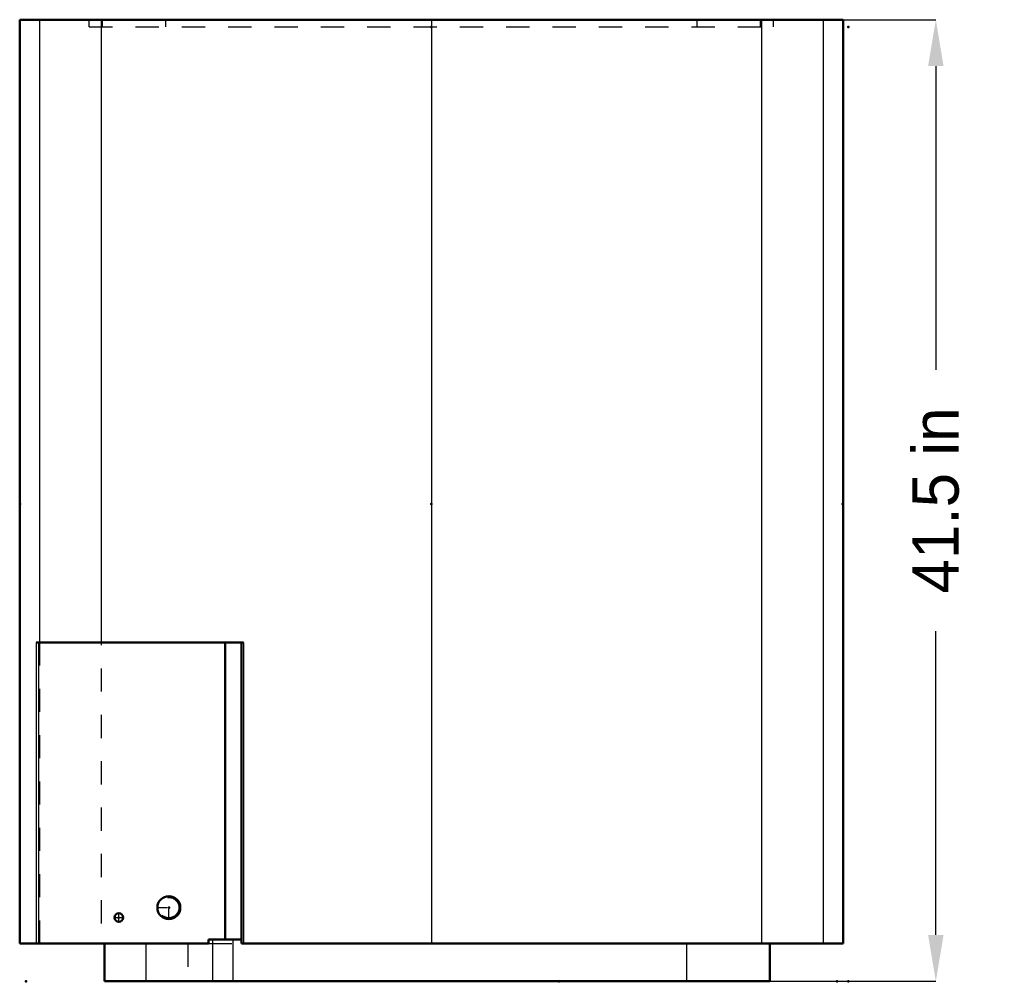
# Model space of a CAD drawing. Header units: inches. Extents: x -0.3 to 42.2, y 0 to 41.5.
import ezdxf

# ---------------------------------------------------------------- set-up
doc = ezdxf.new("R2010")
doc.units = ezdxf.units.IN
doc.header["$MEASUREMENT"] = 0
doc.linetypes.add('Center', pattern=[1.5, 0.45, -0.5, 0.05, -0.5])
doc.linetypes.add('Dashed', pattern=[2, 1, -1])
for name, color, linetype, lineweight in [('2d ConnectionPoints', 7, 'Continuous', 50), ('AM_0', 7, 'Continuous', 50), ('AM_4', 3, 'Continuous', 25), ('AM_5', 3, 'Continuous', 25), ('AM_7', 7, 'Center', 25), ('AM_9', 6, 'Dashed', 25)]:
    doc.layers.add(name, color=color, linetype=linetype, lineweight=lineweight)
doc.dimstyles.get("Standard").update_dxf_attribs({"dimtxt": 0.18, "dimasz": 0.18, "dimexe": 0.18, "dimexo": 0.0625, "dimgap": 0.09, "dimtad": 0, "dimtih": 1, "dimtoh": 1, "dimdec": 4, "dimzin": 0, "dimdsep": 46, "dimtxsty": 'Standard', "dimcen": 0.09, "dimadec": 0, "dimazin": 0, "dimtfac": 1, "dimtdec": 4, "dimtofl": 0, "dimtmove": 0, "dimatfit": 3, "dimfxl": 1, "dimtolj": 1, "dimtzin": 0, "dimarcsym": 0})

# ---------------------------------------------------------------- blocks, each defined once
blk = doc.blocks.new('*D1')
at = {"layer": 'AM_5', "color": 0, "lineweight": -2}
for p, q in [((17.5, 41.5), (39.27, 41.5)), ((39.27, 39.5), (39.27, 26.385)), ((39.27, 2), (39.27, 15.115)), ((3.39, 0), (39.27, 0))]:
    blk.add_line(p, q, dxfattribs=at)
at = {"layer": 'AM_5', "color": 0}
for points in [[(39.603, 39.5), (38.937, 39.5), (39.27, 41.5)], [(38.937, 2), (39.603, 2), (39.27, 0)]]:
    blk.add_solid(points, dxfattribs=at)
at = {"layer": 'Defpoints', "color": 0}
for p in [(17.5, 41.5), (3.39, 0), (39.27, 0)]:
    blk.add_point(p, dxfattribs=at)
at = {"layer": 'AM_5', "color": 0, "insert": (39.27, 20.75), "char_height": 2, "attachment_point": 5, "rotation": 90}
blk.add_mtext('\\A1;41.5 in', dxfattribs=at)

msp = doc.modelspace()

# ---------------------------------------------------------------- linework, layer by layer
at = {"layer": '2d ConnectionPoints'}
for p in [(17.5, 41.188), (17.5, 41.188), (35.5, 41.188), (-0.25, 20.594), (17.5, 20.594), (17.5, 20.594), (35.25, 20.594), (6.167, 3.179), (4.007, 2.75), (0, 0), (0, 0), (23, 0), (35, 0), (35, 0), (35.5, 0)]:
    msp.add_point(p, dxfattribs=at)
at = {"layer": 'AM_0'}
for p, q in [((-0.27, 41.5), (35.27, 41.5)), ((-0.27, 41.5), (-0.27, 1.625)), ((35.27, 41.5), (35.27, 1.625)), ((0.44514, 14.625), (9.39319, 14.625)), ((8.59289, 14.625), (8.59289, 1.8)), ((9.3, 14.625), (9.3, 1.625)), ((7.88081, 1.8), (7.88081, 1.625)), ((7.88081, 1.8), (9.3, 1.8)), ((7.88081, 1.625), (-0.27, 1.625)), ((3.39, 1.625), (3.39, 0)), ((9.3, 1.625), (35.27, 1.625)), ((32.11, 1.625), (32.11, 0)), ((3.39, 0), (32.11, 0))]:
    msp.add_line(p, q, dxfattribs=at)
for centre, radius in [((6.167, 3.179), 0.496), ((4.007, 2.75), 0.187)]:
    msp.add_circle(centre, radius, dxfattribs=at)
at = {"layer": 'AM_4'}
for p, q in [((0.58584, 41.5), (0.58584, 14.625)), ((3.2489, 41.5), (3.2489, 14.625)), ((17.5, 41.5), (17.5, 1.625)), ((31.7511, 41.5), (31.7511, 1.625)), ((34.41416, 41.5), (34.41416, 1.625)), ((0.44514, 14.625), (0.44514, 1.625)), ((0.54454, 14.625), (0.54454, 1.625)), ((9.39319, 14.625), (9.39319, 1.625)), ((8.04499, 1.8), (8.04499, 0)), ((8.92345, 1.8), (8.92345, 0)), ((5.17305, 1.625), (5.17305, 0)), ((28.51, 1.625), (28.51, 0))]:
    msp.add_line(p, q, dxfattribs=at)
at = {"layer": 'AM_7'}
for p, q in [((6.167, 2.6582), (6.167, 3.6998)), ((5.6462, 3.179), (6.6878, 3.179)), ((3.81065, 2.75), (4.20335, 2.75)), ((4.007, 2.55365), (4.007, 2.94635))]:
    msp.add_line(p, q, dxfattribs=at)
at = {"layer": 'AM_9'}
for p, q in [((2.73, 41.188), (2.73, 41.5)), ((3.2489, 41.5), (3.2489, 1.625)), ((3.29791, 41.188), (3.29791, 41.5)), ((6.03166, 41.188), (6.03166, 41.5)), ((28.96834, 41.188), (28.96834, 41.5)), ((31.70209, 41.188), (31.70209, 41.5)), ((32.27, 41.188), (32.27, 41.5)), ((2.73, 41.188), (32.27, 41.188)), ((0.58584, 14.625), (0.58584, 1.625)), ((6.99, 1.625), (6.99, 0)), ((7.88081, 1.625), (9.3, 1.625))]:
    msp.add_line(p, q, dxfattribs=at)
for radius in [0.487, 0.437]:
    msp.add_circle((6.167, 3.179), radius, dxfattribs=at)

# ---------------------------------------------------------------- dimensions: what is measured, and where the dimension line sits
at = {"layer": 'AM_5'}
dim = msp.add_linear_dim(base=(39.27, 0), p1=(17.5, 41.5), p2=(3.39, 0), angle=90, text='41.5 in', dimstyle='Standard', override={"dimtxt": 2, "dimasz": 2, "dimexe": 0, "dimexo": 0, "dimgap": 0.6}, dxfattribs=at)
dim.commit()
dim.dimension.update_dxf_attribs({"geometry": '*D1', "text_midpoint": (39.27, 20.75), "dimtype": 160, "text_rotation": 90})

doc.saveas('drawing.dxf')
